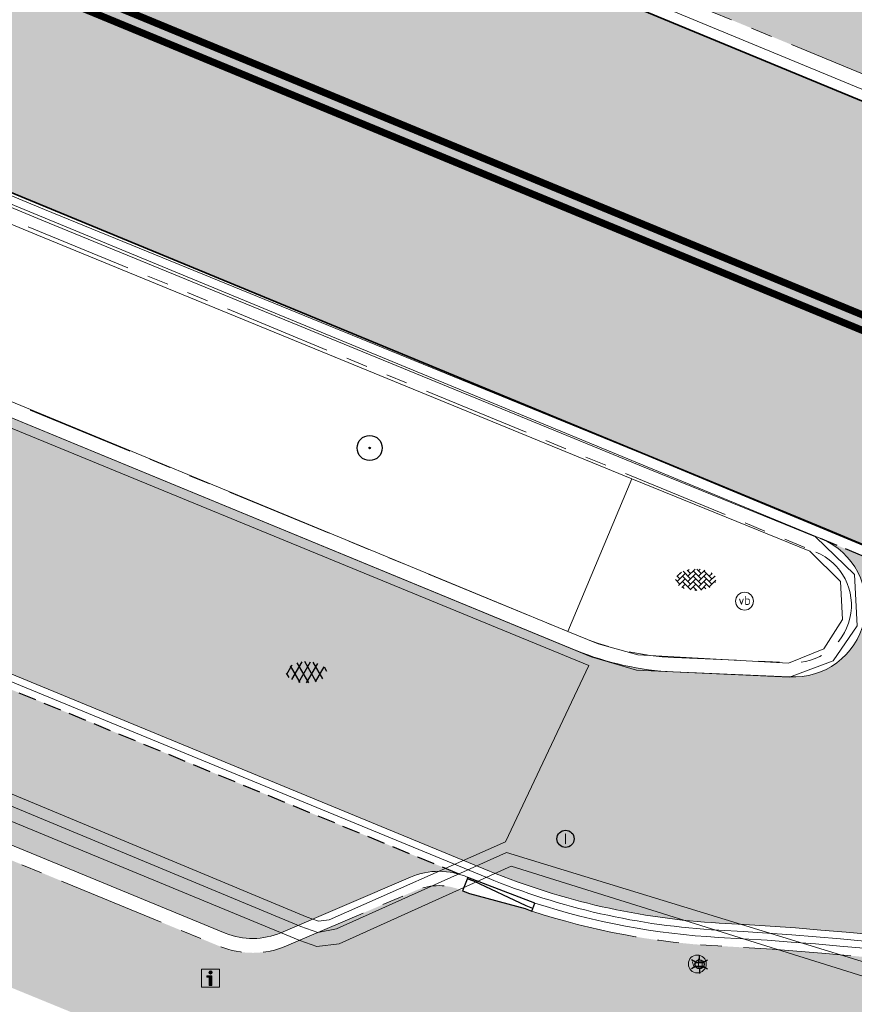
# Model space of a CAD drawing. Header units: metres. Extents: x 187916 to 189411, y 333285 to 334910.
# Tile 227 of 256: x 188715 to 188726, y 334184 to 334198. Entities that reach past the tile are written whole.
import ezdxf
from ezdxf.enums import TextEntityAlignment as Align

# ---------------------------------------------------------------- set-up
doc = ezdxf.new("R2010")
doc.units = ezdxf.units.M
doc.linetypes.add('DASHED2', pattern=[0.375, 0.25, -0.125])
doc.linetypes.add('VH-TROTTOIRBAND_180-200', pattern=[20, 10, -2, 2, -2, 2, -2])
for name, color, linetype, lineweight in [('B-ME-GR-BOOM-S', 253, 'Continuous', 25), ('B-ME-IE-MEUBILAIR_WEGMEUBILAIR-S', 253, 'Continuous', 18), ('B-ME-IE-MEUBILAIR_WEGMEUBILAIR_LICHTMAST-S', 253, 'Continuous', 25), ('B-ME-RI-PUT_INSPECTIE-S', 253, 'Continuous', 25), ('B-ME-VH-KANTOPSLUITING_ACHTERKANTBAND-G', 253, 'Continuous', 18), ('B-ME-VH-VERHARDING_ASFALT-G', 253, 'Continuous', 18), ('B-ME-VH-VERHARDING_ASFALT-S', 253, 'Continuous', 25), ('B-ME-VH-VERHARDING_BETONSTRAATSTEEN-G', 253, 'Continuous', 18), ('B-ME-VH-VERHARDING_BETONSTRAATSTEEN-S', 253, 'Continuous', 25), ('N-WE-GR-HAAG-HG01-A', 96, 'Continuous', 35), ('N-WE-VH-GOOT_TEGEL-G', 170, 'Continuous', 35), ('N-WE-VH-KANTOPSLUITING_RIJWIELPADBAND_4-12 200-G', 94, 'VH-TROTTOIRBAND_180-200', 15), ('N-WE-VH-KANTOPSLUITING_TROTTOIRBAND_180 200-G', 251, 'VH-TROTTOIRBAND_180-200', 15), ('N-WE-VH-KANTOPSLUITING_VERLOOPBAND-S', 251, 'Continuous', 25), ('N-WE-VH-KANTOPSLUITING_VERLOOPBAND_TBV TEKENING-G', 10, 'Continuous', 25), ('N-WE-VH-KANTOPSLUITING_VOORKANTBAND-G', 7, 'Continuous', 15), ('N-WE-VH-KANTVERHARDING_STREKLAAG_BSS-G', 60, 'Continuous', 18), ('N-WE-VH-VERHARDING_ASFALT_RIJWEG-A', 251, 'Continuous', 18), ('N-WE-VH-VERHARDING_BETONSTRAATSTEEN-ROOD-A', 11, 'Continuous', 18), ('N-WE-VH-VERHARDING_STRAATBAKSTEEN_KF-A', 25, 'Continuous', 9), ('N-WE-VH-VERHARDING_TEGEL-A', 254, 'Continuous', 5), ('N-WE-VW-MARKERING_LANGS_STREEP_DOORGETROKKEN_010-G', 251, 'Continuous', 0)]:
    doc.layers.add(name, color=color, linetype=linetype, lineweight=lineweight)
doc.layers.add('N-WE-VH-MATERIAALSCHEIDING-G', color=7, linetype='DASHED2')
doc.styles.add('NLCS-ISO', font='NLCS-ISO.ttf')

# ---------------------------------------------------------------- blocks, each defined once
blk = doc.blocks.new('SVH-ASFALT-SO')
at = {"ltscale": 0.1}
for p, q in [((-1.90966580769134, 0.6923617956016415), (0.9476199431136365, 5.64132588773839)), ((0, 0), (3.267551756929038, 5.659565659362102)), ((4.867727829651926, 0.1220502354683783), (1.647185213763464, 5.700193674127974)), ((6.701218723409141, 0.946350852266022), (4.043291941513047, 5.550015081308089)), ((-3.363759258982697, 2.173798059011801), (-1.827884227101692, 4.834011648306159)), ((0.3610377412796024, -0.07213355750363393), (-2.305319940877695, 4.546133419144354)), ((2.754090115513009, -0.2170218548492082), (-0.4687746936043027, 5.365143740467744)), ((2.175571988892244, -0.2317987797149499), (5.321577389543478, 5.217242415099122)), ((4.656575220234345, 0.06542487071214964), (7.070171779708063, 4.245896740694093)), ((7.827971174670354, 2.994758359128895), (7.146137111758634, 4.175729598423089)), ((-2.71961448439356, 1.263712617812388), (-3.454265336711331, 2.536165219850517))]:
    blk.add_line(p, q, dxfattribs=at)
at = {"style": 'NLCS-ISO'}
blk.add_attdef('KLEUR', text='', height=1.8, dxfattribs=at).set_placement((9.485913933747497, 2.74105960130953), align=Align.MIDDLE_LEFT)
at = {"style": 'NLCS-ISO', "flags": 1}
blk.add_attdef('FUNCTIE', text='', height=1.8, dxfattribs=at).set_placement((0.1159930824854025, -3.584775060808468), align=Align.MIDDLE_CENTER)
blk = doc.blocks.new('SRI-PUT_INSPECTIE-SO')
blk.add_circle((0, -7.105427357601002e-14), 1.999999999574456)
at = {"style": 'NLCS-ISO'}
blk.add_text('I', height=2.5, dxfattribs=at).set_placement((-0.002795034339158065, -0.007140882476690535), align=Align.MIDDLE_CENTER)
blk = doc.blocks.new('SVH-BSS_KEIFORMAAT_KEPER-SO')
at = {"ltscale": 0.1}
for p, q in [((-2.227386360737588, 0.7424621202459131), (-0.2128896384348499, 2.756958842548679)), ((0.2160084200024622, 2.753840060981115), (1.484924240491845, 1.484924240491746)), ((-5.336050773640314, 0.881278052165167), (-4.454772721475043, -7.582823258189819e-14)), ((-5.197234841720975, 0.7424621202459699), (-4.025666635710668, 1.914030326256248)), ((-5.197234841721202, -0.7424621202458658), (-2.969848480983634, 1.48492424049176)), ((-4.812064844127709, -1.842216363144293), (-2.969848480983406, 3.785860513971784e-14)), ((-4.564991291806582, 1.595142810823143), (-4.454772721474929, 1.484924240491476)), ((-3.712310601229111, 0.7424621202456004), (-1.484924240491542, -1.484924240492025)), ((-3.597206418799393, 2.112282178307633), (-1.484924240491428, -2.747801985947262e-13)), ((-2.477046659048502, 2.477046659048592), (-1.484924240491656, 1.484924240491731)), ((-2.227386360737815, 2.227386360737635), (-1.846044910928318, 2.608727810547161)), ((-2.227386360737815, -0.7424621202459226), (-2.463584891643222e-13, 1.484924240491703)), ((-2.227386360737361, -2.227386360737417), (2.083888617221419e-13, 2.083888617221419e-13)), ((-0.7424621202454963, 2.227386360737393), (1.484924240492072, -2.321476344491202e-13)), ((-0.7424621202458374, 0.7424621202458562), (1.484924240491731, -1.48492424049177)), ((0.742462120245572, 2.227386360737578), (1.196639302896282, 2.681563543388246)), ((0.7424621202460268, 0.7424621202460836), (2.445993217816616, 2.445993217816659)), ((0.7424621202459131, -0.7424621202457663), (2.969848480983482, 1.48492424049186)), ((0.7424621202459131, -2.227386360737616), (2.969848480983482, 9.43689570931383e-15)), ((2.227386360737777, 2.22738636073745), (4.454772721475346, -1.753042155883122e-13)), ((2.227386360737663, 0.7424621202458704), (4.454772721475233, -1.484924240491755)), ((3.7123106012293, 0.7424621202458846), (4.50164561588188, 1.531797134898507)), ((3.7123106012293, -0.7424621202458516), (5.246882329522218, 0.7921096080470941)), ((4.221158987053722, 1.718537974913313), (4.45477272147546, 1.484924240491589)), ((5.197234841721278, 0.7424621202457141), (5.392160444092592, 0.5475365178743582)), ((-5.734817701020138, -0.2048792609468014), (-4.454772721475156, -1.484924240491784)), ((-3.894231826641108, -2.40930758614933), (-2.969848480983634, -1.484924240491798)), ((-3.712310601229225, -0.742462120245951), (-1.484924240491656, -2.969848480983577)), ((-3.712310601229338, -2.227386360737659), (-3.270758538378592, -2.668938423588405)), ((-1.594092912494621, -3.079017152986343), (9.470202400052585e-14, -1.484924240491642)), ((-0.74246212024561, -0.74246212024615), (1.484924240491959, -2.969848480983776)), ((-0.7424621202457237, -2.227386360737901), (0.2141389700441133, -3.18398745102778)), ((1.364972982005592, -3.089799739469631), (2.969848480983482, -1.484924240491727)), ((2.227386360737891, -0.7424621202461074), (3.843627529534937, -2.358703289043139)), ((2.22738636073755, -2.227386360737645), (2.78091825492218, -2.780918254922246)), ((3.712310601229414, -2.227386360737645), (5.574234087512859, -0.3654628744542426)), ((5.197234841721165, -0.7424621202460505), (5.40549668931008, -0.950723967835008)), ((-0.2171522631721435, -3.18700074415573), (9.470202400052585e-14, -2.969848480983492))]:
    blk.add_line(p, q, dxfattribs=at)
at = {"style": 'NLCS-ISO'}
blk.add_attdef('FORMAAT', text='', height=1.8, dxfattribs=at).set_placement((-5.834817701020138, -0.2150483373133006), align=Align.MIDDLE_RIGHT)
blk.add_attdef('KLEUR', text='', height=1.8, dxfattribs=at).set_placement((5.824648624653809, -0.2150483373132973), align=Align.MIDDLE_LEFT)
at = {"style": 'NLCS-ISO', "flags": 1}
blk.add_attdef('FUNCTIE', text='', height=1.8, dxfattribs=at).set_placement((0.1159930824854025, -3.584775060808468), align=Align.MIDDLE_CENTER)
blk = doc.blocks.new('SIE-WEG_PAAL_VERKEERSBORD-SO')
at = {"color": 0, "linetype": 'ByBlock', "lineweight": 18}
blk.add_circle((0, 0), 1.5, dxfattribs=at)
at = {"color": 0, "linetype": 'ByBlock', "lineweight": 18, "style": 'NLCS-ISO'}
blk.add_text('vb', height=1.5, dxfattribs=at).set_placement((0, 0.1317113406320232), align=Align.MIDDLE_CENTER)
blk = doc.blocks.new('SGR-BOOM_01')
at = {"ltscale": 0.1}
h = blk.add_hatch(color=256, dxfattribs=at)
edge = h.paths.add_edge_path()
edge.add_arc((7.366995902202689e-12, -5.115907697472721e-12), 0.15, 0, 360)
for centre, radius in [((0, 0), 2.5), ((7.366995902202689e-12, -5.115907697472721e-12), 0.04499999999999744)]:
    blk.add_circle(centre, radius)
blk.add_circle((7.366995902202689e-12, -5.115907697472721e-12), 0.15, dxfattribs=at)
blk = doc.blocks.new('B-SIE-WEG_LICHTMAST-SO')
at = {"ltscale": 0.1}
for p, q in [((-1.096064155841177, 0.6328125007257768), (-2.192125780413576, 1.265625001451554)), ((8.349587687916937e-10, 1.265625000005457), (1.669846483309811e-09, 2.53125000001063)), ((1.096064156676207, 0.6328124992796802), (2.192125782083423, 1.26562499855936)), ((-1.096064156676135, -0.6328124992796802), (-2.192125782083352, -1.26562499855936)), ((-8.349587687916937e-10, -1.265625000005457), (-1.669775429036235e-09, -2.53125000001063)), ((1.096064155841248, -0.6328125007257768), (2.192125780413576, -1.265625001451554))]:
    blk.add_line(p, q, dxfattribs=at)
at = {"flags": 128}
for points in [[(-1.162672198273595, 0.4999999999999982), (1.162672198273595, 0.4999999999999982)], [(-1.162672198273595, -0.4999999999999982), (1.162672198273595, -0.4999999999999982)]]:
    blk.add_lwpolyline(points, dxfattribs=at)
at = {"ltscale": 0.1}
blk.add_circle((0, 0), 1.265625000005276, dxfattribs=at)
at = {"style": 'NLCS-ISO'}
blk.add_attdef('TYPE', text='', height=1.8, dxfattribs=at).set_placement((1.669846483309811e-09, 2.53125000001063), align=Align.BOTTOM_CENTER)
blk = doc.blocks.new('SIE-WEG_VERKEERSBORD_INFORMATIE-SO')
at = {"linetype": 'ByBlock', "lineweight": 18}
h = blk.add_hatch(color=0, dxfattribs=at)
h.dxf.hatch_style = 1
h.paths.add_polyline_path([(0.31640625, 0.4893749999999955), (-0.8226562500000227, 0.4893749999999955), (-0.8226562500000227, 0.1940624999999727), (-0.31640625, 0.1940624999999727), (-0.31640625, -1.620000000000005), (0.31640625, -1.620000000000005)])
h = blk.add_hatch(color=0, dxfattribs=at)
h.dxf.hatch_style = 1
edge = h.paths.add_edge_path()
edge.add_arc((0, 1.246607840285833), 0.3733921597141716, 0, 360)
at = {"color": 0, "linetype": 'ByBlock', "lineweight": 18}
for points in [[(-2, -2), (2, -2), (2, 2), (-2, 2)], [(0.31640625, 0.4893749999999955), (-0.8226562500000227, 0.4893749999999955), (-0.8226562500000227, 0.1940624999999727), (-0.31640625, 0.1940624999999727), (-0.31640625, -1.620000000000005), (0.31640625, -1.620000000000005)]]:
    blk.add_lwpolyline(points, close=True, dxfattribs=at)
blk.add_circle((0, 1.246607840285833), 0.3733921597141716, dxfattribs=at)
blk = doc.blocks.new('DTM')
at = {"layer": 'B-ME-VH-KANTOPSLUITING_ACHTERKANTBAND-G', "ltscale": 0.2, "flags": 128}
for points in [[(188683.554, 334205.2970000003), (188694.1469999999, 334200.906), (188704.0559999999, 334196.827), (188712.2420000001, 334193.449), (188722.1359999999, 334189.3620000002), (188722.5589999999, 334189.1940000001), (188723.1099999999, 334189.04), (188725.2069999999, 334188.9240000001), (188725.7009999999, 334189.1209999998), (188725.9610000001, 334189.5300000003), (188725.9350000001, 334190.0580000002), (188725.5079999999, 334190.4840000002), (188723.0279999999, 334191.4890000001), (188714.7390000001, 334194.8859999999), (188706.2779999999, 334198.4050000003), (188697.4180000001, 334202.0830000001), (188688.3190000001, 334205.8199999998), (188677.892, 334210.1310000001), (188669.338, 334213.6850000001), (188659.8429999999, 334217.6000000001)], [(188733.9040000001, 334185.9679999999), (188730.824, 334185.7800000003), (188728.222563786, 334185.104266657), (188727.9789999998, 334185.0410000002), (188727.8137092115, 334184.9742099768), (188726.5559999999, 334184.466), (188721.3480000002, 334186.0959999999), (188718.9500000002, 334185.014), (188718.6379999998, 334184.9759999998), (188718.4040000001, 334185.0600000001), (188710.7480000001, 334188.2199999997), (188702.781, 334191.5300000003), (188693.5499999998, 334195.361), (188681.426, 334200.3429999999), (188671.5759999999, 334204.4560000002)]]:
    blk.add_lwpolyline(points, dxfattribs=at)
at = {"layer": 'B-ME-VH-VERHARDING_ASFALT-G', "ltscale": 0.2, "flags": 128}
for points in [[(188735.9390000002, 334186.3369999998), (188729.6680000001, 334189.1340000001), (188725.6439999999, 334190.8109999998), (188723.1919999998, 334191.8319999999), (188714.8480000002, 334195.2379999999), (188706.483, 334198.7179999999), (188697.534, 334202.406), (188688.4849999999, 334206.1550000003), (188678.0449999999, 334210.469), (188669.4640000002, 334214.0049999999), (188660.0180000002, 334217.9220000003), (188651.9879999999, 334221.2400000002), (188649.6439999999, 334222.2069999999), (188643.1600000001, 334224.8810000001), (188641.4199999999, 334225.3500000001), (188636.4330000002, 334225.827), (188632.8459999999, 334226.031), (188629.8999999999, 334225.4309999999), (188627.4560000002, 334223.8650000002), (188625.6439999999, 334221.727), (188624.1179999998, 334218.625)], [(188721.2680000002, 334186.4330000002), (188718.8140000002, 334185.3470000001), (188718.6639999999, 334185.3319999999), (188718.5049999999, 334185.3849999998), (188710.8489999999, 334188.574), (188702.9100000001, 334191.852), (188693.6800000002, 334195.6770000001), (188681.5759999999, 334200.639), (188671.6800000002, 334204.7519999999), (188663.4900000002, 334208.1749999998), (188654.699, 334211.7779999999), (188645.8459999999, 334215.4300000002), (188640.5410000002, 334217.6430000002), (188638.906, 334219.7949999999), (188636.551, 334221.409), (188637.5240000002, 334223.9139999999)], [(188683.4479999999, 334204.926), (188693.9980000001, 334200.5750000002), (188703.952, 334196.4879999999), (188712.1230000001, 334193.122), (188722.4300000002, 334188.889)], [(188721.2680000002, 334186.4330000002), (188722.4300000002, 334188.889)]]:
    blk.add_lwpolyline(points, dxfattribs=at)
at = {"layer": 'B-ME-VH-VERHARDING_BETONSTRAATSTEEN-G', "ltscale": 0.2, "flags": 128}
for points in [[(188683.4959999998, 334205.077), (188694.0589999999, 334200.7230000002), (188704.017, 334196.6409999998), (188712.1800000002, 334193.2480000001), (188722.46, 334189.0109999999), (188723.0899999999, 334188.824), (188725.2209999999, 334188.73), (188725.8300000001, 334188.9529999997), (188726.1660000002, 334189.4419999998), (188726.1260000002, 334190.1570000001), (188725.585, 334190.682), (188723.128, 334191.6809999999), (188714.8089999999, 334195.091), (188706.3760000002, 334198.6039999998), (188697.4959999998, 334202.2420000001), (188688.4010000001, 334205.997), (188677.9750000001, 334210.3140000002), (188669.4180000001, 334213.8689999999), (188659.926, 334217.8059999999), (188651.9380000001, 334221.102), (188649.6239999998, 334222.0430000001), (188643.0759999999, 334224.7629999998), (188641.46, 334225.1710000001), (188636.4070000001, 334225.6800000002)], [(188733.9079999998, 334186.1699999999), (188730.7760000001, 334185.977), (188727.9100000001, 334185.2170000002), (188726.5090000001, 334184.6869999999), (188721.2820000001, 334186.287), (188718.912, 334185.2230000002), (188718.6540000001, 334185.173), (188718.4189999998, 334185.2570000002), (188710.798, 334188.4210000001), (188702.895, 334191.702), (188693.6039999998, 334195.531), (188681.5180000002, 334200.5210000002), (188671.6430000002, 334204.6129999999), (188663.4249999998, 334208.0320000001), (188654.602, 334211.6469999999), (188645.7719999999, 334215.2910000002), (188640.4539999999, 334217.4989999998), (188638.7960000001, 334219.6919999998), (188636.4730000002, 334221.2790000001), (188633.557, 334222.4610000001), (188630.5419999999, 334222.9419999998), (188627.6009999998, 334222.1409999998), (188626.0260000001, 334221.0079999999), (188624.3100000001, 334218.5449999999)], [(188722.1359999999, 334189.3620000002), (188723.0279999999, 334191.4890000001)]]:
    blk.add_lwpolyline(points, dxfattribs=at)
at = {"layer": 'B-ME-GR-BOOM-S', "xscale": 0.07, "yscale": 0.07, "zscale": 0.07}
blk.add_blockref('SGR-BOOM_01', (188719.376, 334191.919), dxfattribs=at)
at = {"layer": 'B-ME-IE-MEUBILAIR_WEGMEUBILAIR-S'}
for name, p, xscale, yscale, zscale in [('SIE-WEG_PAAL_VERKEERSBORD-SO', (188724.597, 334189.786), 0.083, 0.083, 0.083), ('SIE-WEG_PAAL_VERKEERSBORD-SO', (188723.939, 334184.734), 0.083, 0.083, 0.083), ('SIE-WEG_VERKEERSBORD_INFORMATIE-SO', (188717.16, 334184.538), 0.0625, 0.0625, 0.0625)]:
    blk.add_blockref(name, p, dxfattribs=dict(at, xscale=xscale, yscale=yscale, zscale=zscale))
at = {"layer": 'B-ME-IE-MEUBILAIR_WEGMEUBILAIR_LICHTMAST-S', "xscale": 0.05, "yscale": 0.05, "zscale": 0.05}
blk.add_blockref('B-SIE-WEG_LICHTMAST-SO', (188723.97, 334184.73), dxfattribs=at)
at = {"layer": 'B-ME-RI-PUT_INSPECTIE-S', "xscale": 0.06, "yscale": 0.06, "zscale": 0.06250000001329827}
blk.add_blockref('SRI-PUT_INSPECTIE-SO', (188722.104, 334186.477), dxfattribs=at)
at = {"layer": 'B-ME-VH-VERHARDING_ASFALT-S', "xscale": 0.05, "yscale": 0.05, "zscale": 0.05}
blk.add_blockref('SVH-ASFALT-SO', (188718.389, 334188.659), dxfattribs=at)
at = {"layer": 'B-ME-VH-VERHARDING_BETONSTRAATSTEEN-S', "xscale": 0.05, "yscale": 0.05, "zscale": 0.05}
blk.add_blockref('SVH-BSS_KEIFORMAAT_KEPER-SO', (188723.92, 334190.096), dxfattribs=at)
blk = doc.blocks.new('SVH-VERLOOPBAND_RIJWIELPADBAND 40 120X170 HD_TROTTOIRBAND 180 200X250 HD_L1000-MM')
blk.add_lwpolyline([(0, 0), (1000, 0), (1000, 200), (900, 200), (100, 120), (0, 120)], close=True)
at = {"flags": 128}
blk.add_lwpolyline([(0, 80), (100, 80), (900, 20.00000000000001), (1000, 20)], dxfattribs=at)
blk = doc.blocks.new('ontwerp Wilhelmina- & Engelenkampstraat')
at = {"layer": 'N-WE-GR-HAAG-HG01-A', "transparency": 33554610}
h = blk.add_hatch(color=256, dxfattribs=at)
h.dxf.hatch_style = 1
edge = h.paths.add_edge_path()
edge.add_line((188705.4474452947, 334205.713997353), (188707.9869095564, 334204.6651414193))
edge.add_line((188707.9869095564, 334204.6651414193), (188708.3686531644, 334205.58940968))
edge.add_line((188708.3686531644, 334205.58940968), (188705.8291889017, 334206.6382656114))
edge.add_line((188705.8291889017, 334206.6382656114), (188633.276648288, 334236.6040989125))
edge.add_arc((188642.3621461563, 334258.6016835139), 23.79999999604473, 236.2483398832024, 247.5582723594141, ccw=False)
edge.add_line((188629.1390012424, 334238.8130898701), (188624.6588751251, 334241.8068022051))
edge.add_arc((188610.1023038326, 334220.0227201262), 26.19999999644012, 56.24833988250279, 66.59352137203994)
edge.add_line((188620.5102973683, 334244.0667146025), (188620.1285032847, 334243.1423075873))
edge.add_arc((188610.1023038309, 334220.0227201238), 25.19999999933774, 56.248339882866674, 66.55521940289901, ccw=False)
edge.add_line((188624.1032808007, 334240.9753486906), (188628.5834069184, 334237.9816363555))
edge.add_arc((188642.3621461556, 334258.601683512), 24.79999999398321, 236.2483398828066, 247.5582723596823)
edge.add_line((188632.8949046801, 334235.6798306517), (188705.4474452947, 334205.713997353))
edge = h.paths.add_edge_path()
edge.add_line((188711.2893408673, 334204.3830998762), (188710.9075972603, 334203.4588316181))
edge.add_line((188710.9075972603, 334203.4588316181), (188734.0493361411, 334193.9007722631))
edge.add_arc((188739.6991415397, 334207.5799425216), 14.80000000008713, 247.5582723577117, 307.0646274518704)
edge.add_arc((188748.4385158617, 334196.0095779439), 0.3000000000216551, 307.0646274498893, 423.6174037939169)
edge.add_line((188748.5718247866, 334196.2783319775), (188747.7286679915, 334196.8285838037))
edge.add_arc((188619.9686875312, 333937.0112801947), 289.5300396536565, 63.81526708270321, 63.89557908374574)
edge.add_arc((188745.1995127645, 334192.5892821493), 4.919999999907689, 63.89557908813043, 103.4372201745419)
edge.add_line((188744.0562042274, 334197.3745977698), (188736.2771499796, 334195.5160246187))
edge.add_arc((188734.6319011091, 334202.4022105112), 7.079999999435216, 247.55827235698, 283.4372201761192, ccw=False)
edge.add_line((188731.9291563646, 334195.858391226), (188711.2893408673, 334204.3830998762))
at = {"layer": 'N-WE-VH-VERHARDING_ASFALT_RIJWEG-A', "transparency": 33554610}
h = blk.add_hatch(color=256, dxfattribs=at)
h.dxf.hatch_style = 1
edge = h.paths.add_edge_path(flags=16)
edge.add_arc((188843.2202829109, 334124.6265817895), 0.5000000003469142, 68.86366228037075, 236.5502401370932)
edge.add_line((188842.9446801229, 334124.2093970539), (188847.2596446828, 334121.3588223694))
edge.add_arc((188764.52368857, 333996.1199642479), 150.1000000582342, 53.138037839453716, 56.550240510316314, ccw=False)
edge.add_arc((188854.8670012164, 334116.6124780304), 0.5000000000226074, 233.1380378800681, 405.2541734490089)
edge.add_line((188855.2189827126, 334116.9675963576), (188849.6333451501, 334122.5038948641))
edge.add_arc((188848.2254191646, 334121.0834215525), 2.000000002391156, 45.25417348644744, 68.86366190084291)
edge.add_line((188848.9465960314, 334122.9488716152), (188843.4005771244, 334125.0929443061))
edge = h.paths.add_edge_path()
edge.add_line((188813.0185392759, 334140.2053137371), (188813.0105729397, 334140.209319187))
edge.add_line((188813.0105729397, 334140.209319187), (188850.7365500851, 334115.2865848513))
edge.add_arc((188823.0935907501, 334073.442955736), 50.14999998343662, 53.70449889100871, 56.55024050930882, ccw=False)
edge.add_arc((188844.432152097, 334101.8879698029), 14.59712508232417, 51.12888847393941, 55.118945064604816, ccw=False)
edge.add_line((188853.5928784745, 334113.2527026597), (188950.9588811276, 334038.6637910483))
edge.add_arc((188941.7456837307, 334026.6371749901), 15.15000000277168, 40.65152212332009, 52.54545483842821, ccw=False)
edge.add_line((188953.2397736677, 334036.5067442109), (188961.6247993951, 334026.741552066))
edge.add_arc((188972.8912835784, 334036.415684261), 14.84999998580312, 220.6515221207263, 230.026866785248)
edge.add_arc((188742.2273900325, 333761.2592333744), 344.2000024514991, 49.060789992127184, 50.026866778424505, ccw=False)
edge.add_line((188967.767169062, 334021.2697134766), (188981.7537264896, 334009.2102175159))
edge.add_line((188981.7537264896, 334009.2102175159), (188990.3623937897, 334001.7876695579))
edge.add_arc((188830.8334411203, 333816.7660723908), 244.2999757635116, 45.63147792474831, 49.231496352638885, ccw=False)
edge.add_line((189001.6652582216, 333991.4056109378), (189005.3166251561, 333987.8338559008))
edge.add_line((189005.3166251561, 333987.8338559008), (189009.3616308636, 333991.9690219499))
edge.add_arc((189010.0094888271, 333991.9162956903), 0.6499999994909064, 135.63089128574, 175.3472076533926, ccw=False)
edge.add_line((189009.5448364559, 333992.3708264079), (189010.1315084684, 333992.9705626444))
edge.add_arc((189010.5961608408, 333992.5160319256), 0.6500000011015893, 110.0016349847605, 135.6308912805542, ccw=False)
edge.add_line((189010.3738303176, 333993.126825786), (189012.7423269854, 333996.2283355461))
edge.add_line((189012.7423269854, 333996.2283355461), (189006.7711925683, 334000.7882476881))
edge.add_line((189006.7711925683, 334000.7882476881), (189004.0161101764, 334002.9017076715))
edge.add_line((189004.0161101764, 334002.9017076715), (188999.2558699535, 334006.5545254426))
edge.add_line((188999.2558699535, 334006.5545254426), (188998.8588697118, 334006.8610537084))
edge.add_line((188998.8588697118, 334006.8610537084), (188991.767266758, 334012.3365586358))
edge.add_arc((189144.6444510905, 334210.3355206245), 250.1499998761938, 228.1364962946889, 232.3278733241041, ccw=False)
edge.add_arc((188742.2273912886, 333761.2592353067), 352.8500001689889, 48.13649629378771, 52.54545484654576)
edge.add_line((188956.8067115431, 334041.3642833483), (188954.6511510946, 334043.0155877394))
edge.add_line((188954.6511510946, 334043.0155877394), (188891.8217000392, 334091.1471762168))
edge.add_line((188891.8217000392, 334091.1471762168), (188891.5662846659, 334090.8137650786))
edge.add_line((188891.5662846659, 334090.8137650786), (188875.9674064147, 334102.7635557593))
edge.add_line((188875.9674064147, 334102.7635557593), (188876.222821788, 334103.0969668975))
edge.add_line((188876.222821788, 334103.0969668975), (188867.5141152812, 334109.7684222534))
edge.add_arc((188884.8033035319, 334132.3371809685), 28.4300000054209, 226.5407898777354, 232.5454548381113, ccw=False)
edge.add_line((188865.2480693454, 334111.7008606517), (188851.7136843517, 334124.5262124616))
edge.add_arc((188838.0601001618, 334110.1178073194), 19.84999999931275, 46.54078987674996, 56.5502405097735)
edge.add_line((188849.0015307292, 334126.680041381), (188818.5871468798, 334146.772552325))
edge.add_arc((188824.1818834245, 334155.2414024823), 10.14999999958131, 230.746516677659, 236.55024045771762, ccw=False)
edge.add_line((188817.7594464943, 334147.3817075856), (188813.0185392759, 334140.2053137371))
edge = h.paths.add_edge_path()
edge.add_arc((188804.4060072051, 334144.8922067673), 15.00000001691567, 49.44930201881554, 57.10513435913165)
edge.add_line((188812.5524953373, 334157.4872348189), (188809.1197533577, 334159.7075388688))
edge.add_line((188809.1197533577, 334159.7075388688), (188808.8358097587, 334159.2796429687))
edge.add_arc((188807.8775894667, 334159.9154997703), 1.150000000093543, 146.4325029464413, 326.4325029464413, ccw=False)
edge.add_line((188806.9193691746, 334160.5513565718), (188807.1883826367, 334160.9567531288))
edge.add_line((188807.1883826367, 334160.9567531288), (188802.8966842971, 334163.732631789))
edge.add_arc((188799.7691371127, 334173.3887670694), 10.14999999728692, 238.0087583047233, 287.9467359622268, ccw=False)
edge.add_line((188794.391772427, 334164.7802568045), (188787.6683002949, 334154.8824230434))
edge.add_arc((188776.9360168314, 334149.1867587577), 12.14999999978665, 6.552444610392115, 27.95506492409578, ccw=False)
edge.add_arc((188778.9149951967, 334149.4490587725), 10.1540764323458, -2.101472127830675, 6.356304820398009, ccw=False)
edge.add_line((188789.0622425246, 334149.0767150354), (188793.7916961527, 334146.0152720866))
edge.add_line((188793.7916961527, 334146.0152720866), (188794.0757942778, 334146.443065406))
edge.add_arc((188795.0337848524, 334145.8068625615), 1.15000000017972, -33.58819080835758, 146.4118091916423, ccw=False)
edge.add_line((188795.991775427, 334145.170659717), (188795.7226155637, 334144.7653603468))
edge.add_line((188795.7226155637, 334144.7653603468), (188801.9201273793, 334140.7536223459))
edge.add_arc((188806.91186024, 334129.6763888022), 12.14999999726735, 71.61773031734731, 114.25775215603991, ccw=False)
edge.add_line((188810.743428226, 334141.2064185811), (188816.0248838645, 334149.2010499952))
edge.add_arc((188824.1818834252, 334155.2414024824), 10.15000000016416, 183.1724790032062, 216.5203757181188, ccw=False)
edge.add_arc((188822.7365122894, 334155.1739654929), 8.703121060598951, 180.8378362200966, 183.2557978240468, ccw=False)
edge.add_arc((188833.7517650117, 334153.715293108), 19.7623436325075, 172.5149848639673, 176.1369932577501, ccw=False)
edge = h.paths.add_edge_path()
edge.add_line((188786.2209732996, 334157.0233449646), (188792.4021116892, 334166.1227922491))
edge.add_line((188792.4021116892, 334166.1227922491), (188791.5485077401, 334166.7026345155))
edge.add_line((188791.5485077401, 334166.7026345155), (188788.5394280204, 334169.4236699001))
edge.add_line((188788.5394280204, 334169.4236699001), (188787.1852216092, 334167.4301002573))
edge.add_line((188787.1852216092, 334167.4301002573), (188780.1013007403, 334172.2421172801))
edge.add_arc((188618.4537611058, 333934.267257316), 287.6837865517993, 55.81317921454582, 60.58230996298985)
edge.add_arc((188735.7243300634, 334140.9898543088), 50.01920379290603, 61.28503171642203, 77.31862338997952)
edge.add_arc((188760.1973562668, 334256.6585423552), 68.2172590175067, 252.5019390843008, 258.5925344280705, ccw=False)
edge.add_arc((188746.5917393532, 334218.9896416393), 28.24878716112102, 246.6552150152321, 255.85047768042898, ccw=False)
edge.add_arc((188739.6991429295, 334207.5799419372), 15.14999999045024, 247.5582666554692, 253.5058051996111, ccw=False)
edge.add_line((188733.9157258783, 334193.5772783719), (188632.7612944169, 334235.3563367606))
edge.add_arc((188642.362146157, 334258.6016835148), 25.14999999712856, 236.2483398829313, 247.5582723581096, ccw=False)
edge.add_line((188628.3889489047, 334237.6906276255), (188623.9088227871, 334240.6843399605))
edge.add_arc((188610.1023038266, 334220.0227201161), 24.85000000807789, 56.24833988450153, 66.54108532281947)
edge.add_line((188619.9948742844, 334242.8187625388), (188616.8650908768, 334235.2408720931))
edge.add_arc((188612.7752758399, 334225.9513130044), 10.14999975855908, 36.3971108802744, 66.23805833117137, ccw=False)
edge.add_line((188620.9452513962, 334231.9741025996), (188631.6761182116, 334226.2780943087))
edge.add_arc((188635.7212357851, 334214.8212394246), 12.15000000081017, 67.55827235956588, 109.4468017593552, ccw=False)
edge.add_line((188640.3594206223, 334226.051098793), (188725.7324548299, 334190.7901128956))
edge.add_line((188725.7324548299, 334190.7901128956), (188736.3228047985, 334186.3562589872))
edge.add_arc((188702.9288175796, 334091.9793464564), 100.1107386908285, 61.585566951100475, 70.51436696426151, ccw=False)
edge.add_line((188750.5660902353, 334180.0296176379), (188754.2367218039, 334177.9780331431))
edge.add_arc((188618.5090913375, 333934.3570586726), 278.8784123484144, 55.81223272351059, 60.876674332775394, ccw=False)
edge.add_line((188775.2127626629, 334165.0454378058), (188783.7631842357, 334159.2372455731))
edge.add_arc((188776.9360168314, 334149.1867587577), 12.14999999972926, 40.16466472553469, 55.81223272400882, ccw=False)
at = {"layer": 'N-WE-VH-VERHARDING_BETONSTRAATSTEEN-ROOD-A', "transparency": 33554610}
h = blk.add_hatch(color=11, dxfattribs=at)
h.dxf.hatch_style = 1
edge = h.paths.add_edge_path()
edge.add_line((188735.4085917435, 334183.391606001), (188735.941222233, 334185.2090033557))
edge.add_arc((188736.0881109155, 334185.7182417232), 0.5299999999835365, 70.51658293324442, 253.90991078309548, ccw=False)
edge.add_line((188736.2648839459, 334186.2178928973), (188725.7113328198, 334190.6356709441))
edge.add_arc((188725.2851826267, 334189.7307785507), 1.000217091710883, -91.08751331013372, 64.7823692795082, ccw=False)
edge.add_line((188725.2661989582, 334188.7307416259), (188723.7823902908, 334188.7942358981))
edge.add_arc((188723.8138548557, 334192.9657747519), 4.171657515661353, 245.61046929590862, 269.56784470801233, ccw=False)
edge.add_line((188722.0912188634, 334189.1663995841), (188712.1799999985, 334193.2480000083))
edge.add_line((188712.1799999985, 334193.2480000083), (188704.0170000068, 334196.6409999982))
edge.add_line((188704.0170000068, 334196.6409999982), (188694.0590000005, 334200.7229999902))
edge.add_line((188694.0590000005, 334200.7229999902), (188683.4935, 334205.0795))
edge.add_line((188683.4935, 334205.0795), (188675.0359999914, 334208.5580000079))
edge.add_line((188675.0359999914, 334208.5580000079), (188665.5179999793, 334212.5170000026))
edge.add_line((188665.5179999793, 334212.5170000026), (188655.0660000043, 334216.8310000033))
edge.add_line((188655.0660000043, 334216.8310000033), (188647.1590000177, 334220.1270000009))
edge.add_line((188647.1590000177, 334220.1270000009), (188635.6015307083, 334224.8936826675))
edge.add_arc((188635.9828450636, 334225.8181281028), 1.000000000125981, 88.63722538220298, 247.5848793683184, ccw=False)
edge.add_arc((188635.7212357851, 334214.8212394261), 11.99999999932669, 88.63722537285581, 108.7848428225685)
edge.add_arc((188635.7212357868, 334214.8212394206), 12.00000000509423, 108.7848428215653, 120.7537974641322)
edge.add_arc((188635.7212357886, 334214.8212394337), 11.99999999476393, 120.753797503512, 135.4734463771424)
edge.add_arc((188629.0508371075, 334219.4827343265), 4.199999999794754, 67.58487937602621, 116.66286876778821, ccw=False)
edge.add_line((188630.6523573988, 334223.365405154), (188638.6494300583, 334220.066780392))
edge.add_line((188638.6494300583, 334220.066780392), (188641.1221626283, 334219.0468300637))
edge.add_line((188641.1221626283, 334219.0468300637), (188645.8951236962, 334217.0786141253))
edge.add_line((188645.8951236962, 334217.0786141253), (188653.801634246, 334213.7828181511))
edge.add_line((188653.801634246, 334213.7828181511), (188664.2548003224, 334209.468336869))
edge.add_line((188664.2548003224, 334209.468336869), (188673.7746916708, 334205.5085501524))
edge.add_line((188673.7746916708, 334205.5085501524), (188682.238259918, 334202.0275543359))
edge.add_line((188682.238259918, 334202.0275543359), (188692.8041903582, 334197.6708754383))
edge.add_line((188692.8041903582, 334197.6708754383), (188702.7578588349, 334193.59065102))
edge.add_line((188702.7578588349, 334193.59065102), (188710.9183892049, 334190.1986775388))
edge.add_line((188710.9183892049, 334190.1986775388), (188721.0444740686, 334186.0285918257))
edge.add_arc((188724.7762210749, 334195.0902729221), 9.800000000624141, 247.6173426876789, 266.8871988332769)
edge.add_arc((188721.5726496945, 334136.1817579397), 49.19555921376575, 73.66555221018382, 86.88719883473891, ccw=False)
at = {"layer": 'N-WE-VH-VERHARDING_STRAATBAKSTEEN_KF-A', "transparency": 33554610}
h = blk.add_hatch(dxfattribs=at)
h.set_pattern_fill('AVH-SBS_KEIFORMAAT_ELLEBOOG-SO', color=256, scale=0.1, angle=247.64, pattern_type=2)
h.set_pattern_definition([(247.64, (188682.1621847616, 334201.842587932), (0.1305236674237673, 0.05443870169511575), [0.3, -0.09999999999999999]), (337.64, (188682.0860997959, 334201.6576255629), (0.1305236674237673, 0.05443870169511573), [0.3, -0.1]), (247.64, (188682.170382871, 334201.731085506), (0.1305236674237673, 0.05443870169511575), [0, -0.4]), (247.64, (188682.159559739, 334201.5733424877), (0.1305236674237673, 0.05443870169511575), [0, -0.4])])
h.paths.add_polyline_path([(188692.7987896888, 334197.2414514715), (188693.3815199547, 334197.0020241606), (188693.1420926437, 334196.4192938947), (188692.5593623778, 334196.6587212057)])
h.paths.add_polyline_path([(188698.350412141, 334194.9656096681), (188698.9331424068, 334194.7261823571), (188698.6937150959, 334194.1434520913), (188698.11098483, 334194.3828794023)])
edge = h.paths.add_edge_path()
edge.add_line((188682.1621847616, 334201.842587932), (188673.6982487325, 334205.3237350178))
edge.add_line((188673.6982487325, 334205.3237350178), (188664.1782427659, 334209.2835693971))
edge.add_line((188664.1782427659, 334209.2835693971), (188653.7250060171, 334213.5980798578))
edge.add_line((188653.7250060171, 334213.5980798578), (188645.818525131, 334216.893863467))
edge.add_line((188645.818525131, 334216.893863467), (188641.0458997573, 334218.8619409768))
edge.add_line((188641.0458997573, 334218.8619409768), (188637.8985809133, 334220.1600690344))
edge.add_arc((188637.5172853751, 334219.2356158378), 1.000000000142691, 22.024842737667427, 67.58604561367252, ccw=False)
edge.add_line((188638.4443067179, 334219.6106244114), (188639.1798032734, 334217.792476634))
edge.add_arc((188640.1068246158, 334218.1674852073), 0.9999999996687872, 202.0248427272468, 247.8710632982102)
edge.add_line((188639.7301324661, 334217.2411467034), (188645.0525394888, 334215.046356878))
edge.add_line((188645.0525394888, 334215.046356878), (188652.9587237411, 334211.7506969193))
edge.add_line((188652.9587237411, 334211.7506969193), (188663.4126672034, 334207.4358947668))
edge.add_line((188663.4126672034, 334207.4358947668), (188672.9338194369, 334203.4755835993))
edge.add_line((188672.9338194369, 334203.4755835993), (188681.4014331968, 334199.9929238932))
edge.add_line((188681.4014331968, 334199.9929238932), (188691.9676504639, 334195.6361257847))
edge.add_line((188691.9676504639, 334195.6361257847), (188701.9184313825, 334191.5570850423))
edge.add_line((188701.9184313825, 334191.5570850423), (188710.0773153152, 334188.1657959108))
edge.add_line((188710.0773153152, 334188.1657959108), (188717.3654815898, 334185.1644110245))
edge.add_arc((188717.7462721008, 334186.0890723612), 1.000000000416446, 247.6173426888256, 293.2098426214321)
edge.add_line((188718.1403718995, 334185.1700047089), (188719.9451383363, 334185.9438956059))
edge.add_arc((188720.339238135, 334185.024827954), 0.9999999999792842, 69.4803074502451, 113.20984263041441, ccw=False)
edge.add_line((188720.6897674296, 334185.9613797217), (188720.0436707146, 334186.2244434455))
edge.add_line((188720.0436707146, 334186.2244434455), (188710.8419279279, 334190.0138701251))
edge.add_line((188710.8419279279, 334190.0138701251), (188702.6815472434, 334193.4057813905))
edge.add_line((188702.6815472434, 334193.4057813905), (188692.7281412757, 334197.4858981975))
edge.add_line((188692.7281412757, 334197.4858981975), (188682.1621847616, 334201.842587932))
at = {"layer": 'N-WE-VH-VERHARDING_TEGEL-A', "transparency": 33554610}
h = blk.add_hatch(color=256, dxfattribs=at)
h.dxf.hatch_style = 1
h.paths.add_polyline_path([(188628.2243225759, 334221.1150183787), (188628.2870313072, 334221.2512814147), (188629.3771355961, 334220.7496115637), (188629.1263006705, 334220.2045594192), (188628.0361963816, 334220.7062292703), (188628.0989051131, 334220.8424923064), (188627.0088008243, 334221.3441621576), (188627.134218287, 334221.6166882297)])
edge = h.paths.add_edge_path()
edge.add_line((188734.6972655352, 334181.7030504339), (188734.7803886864, 334181.9913047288))
edge.add_arc((188721.5545647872, 334136.126819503), 47.73335754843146, 69.63231948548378, 73.91416139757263, ccw=False)
edge.add_line((188738.1678395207, 334180.8758141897), (188739.7118784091, 334180.1831289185))
edge.add_line((188739.7118784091, 334180.1831289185), (188743.451824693, 334178.535316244))
edge.add_line((188743.451824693, 334178.535316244), (188743.2230221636, 334178.3208725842))
edge.add_arc((188721.5726505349, 334136.1817598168), 47.37555716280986, 61.62681647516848, 62.806659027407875, ccw=False)
edge.add_line((188744.0861051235, 334177.8661427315), (188744.2215173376, 334177.7904583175))
edge.add_line((188744.2215173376, 334177.7904583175), (188744.3059999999, 334177.8790000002))
edge.add_line((188744.3059999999, 334177.8790000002), (188745.2778636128, 334178.9184405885))
edge.add_line((188745.2778636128, 334178.9184405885), (188744.8085394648, 334179.1807546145))
edge.add_arc((188721.5726496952, 334136.181757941), 48.87555921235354, 61.61400463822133, 86.8871988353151)
edge.add_arc((188724.7762210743, 334195.0902729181), 10.11999999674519, 250.93449476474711, 266.8871988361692, ccw=False)
edge.add_line((188721.4705338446, 334185.525398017), (188720.7645889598, 334185.7173453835))
edge.add_line((188720.7645889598, 334185.7173453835), (188720.6711820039, 334185.7530544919))
edge.add_line((188720.6711820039, 334185.7530544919), (188720.661927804, 334185.756860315))
edge.add_arc((188720.3392381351, 334185.024827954), 0.7999999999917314, 66.21147232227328, 113.2098426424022)
edge.add_line((188720.0239582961, 334185.7600820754), (188718.2191918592, 334184.9861911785))
edge.add_arc((188717.7462721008, 334186.089072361), 1.200000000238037, 247.6173426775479, 293.2098426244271, ccw=False)
edge.add_line((188717.2893234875, 334184.9794787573), (188716.6172254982, 334185.2562595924))
edge.add_line((188716.6172254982, 334185.2562595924), (188698.4722076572, 334192.7536154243))
edge.add_line((188698.4722076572, 334192.7536154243), (188691.8916013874, 334195.4511485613))
edge.add_line((188691.8916013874, 334195.4511485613), (188681.3253580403, 334199.8079574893))
edge.add_line((188681.3253580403, 334199.8079574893), (188672.8573765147, 334203.2907684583))
edge.add_line((188672.8573765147, 334203.2907684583), (188663.3361096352, 334207.2511272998))
edge.add_line((188663.3361096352, 334207.2511272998), (188652.8820954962, 334211.5659586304))
edge.add_line((188652.8820954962, 334211.5659586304), (188646.0214845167, 334214.4257757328))
edge.add_line((188646.0214845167, 334214.4257757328), (188640.3293614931, 334216.7777090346))
edge.add_arc((188640.7813915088, 334217.8893138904), 1.199998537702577, 247.3340384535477, 247.8710639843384, ccw=False)
edge.add_line((188640.3189625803, 334216.7819946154), (188639.6543195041, 334217.0560720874))
edge.add_arc((188640.1068246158, 334218.1674852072), 1.1999999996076, 202.0248427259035, 247.8466022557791, ccw=False)
edge.add_line((188638.9943990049, 334217.7174749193), (188638.2589027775, 334219.5356218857))
edge.add_arc((188637.5172837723, 334219.2356142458), 0.8000020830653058, 22.02484272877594, 67.58487938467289)
edge.add_line((188637.8223360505, 334219.9751725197), (188638.4969043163, 334219.6970022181))
edge.add_line((188638.4969043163, 334219.6970022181), (188630.4998316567, 334222.99562698))
edge.add_arc((188629.0484597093, 334219.4711046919), 3.811658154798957, 67.6185019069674, 110.9319659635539)
edge.add_line((188627.6867099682, 334223.0312136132), (188626.8163633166, 334222.5563522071))
edge.add_line((188626.8163633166, 334222.5563522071), (188627.2794813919, 334222.1782355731))
edge.add_line((188627.2794813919, 334222.1782355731), (188626.1410933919, 334220.7839354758))
edge.add_line((188626.1410933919, 334220.7839354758), (188625.6524053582, 334221.1829289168))
edge.add_arc((188629.0508369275, 334219.4827344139), 3.799999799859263, 153.4217498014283, 154.6558975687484)
edge.add_line((188625.6165744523, 334221.1093381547), (188622.0078437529, 334212.5527247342))
edge.add_line((188622.0078437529, 334212.5527247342), (188623.7988341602, 334211.7985790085))
edge.add_line((188623.7988341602, 334211.7985790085), (188625.635489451, 334216.4610075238))
edge.add_arc((188631.2179638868, 334214.2619215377), 6.000000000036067, 67.58487937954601, 158.4991930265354, ccw=False)
edge.add_line((188633.505850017, 334219.8085941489), (188636.7477128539, 334218.4713937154))
edge.add_line((188636.7477128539, 334218.4713937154), (188637.7671618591, 334215.9513153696))
edge.add_line((188637.7671618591, 334215.9513153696), (188642.1910000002, 334214.1160000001))
edge.add_line((188642.1910000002, 334214.1160000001), (188643.0499999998, 334213.292))
edge.add_line((188643.0499999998, 334213.292), (188648.5380000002, 334211.0249999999))
edge.add_line((188648.5380000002, 334211.0249999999), (188653.148, 334209.0890000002))
edge.add_line((188653.148, 334209.0890000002), (188663.5380000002, 334204.8360000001))
edge.add_line((188663.5380000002, 334204.8360000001), (188667.2379999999, 334203.2949999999))
edge.add_line((188667.2379999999, 334203.2949999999), (188678.5819999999, 334198.6170000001))
edge.add_line((188678.5819999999, 334198.6170000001), (188678.764276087, 334199.0562409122))
edge.add_line((188678.764276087, 334199.0562409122), (188680.7859999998, 334198.1469999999))
edge.add_line((188680.7859999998, 334198.1469999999), (188724.8084863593, 334180.1414062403))
edge.add_line((188724.8084863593, 334180.1414062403), (188725.119, 334180.8530000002))
edge.add_line((188725.119, 334180.8530000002), (188726.0380000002, 334181.6800000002))
edge.add_line((188726.0380000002, 334181.6800000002), (188726.0445948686, 334181.6820583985))
edge.add_arc((188729.2611080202, 334177.8539984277), 4.999999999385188, 79.55493844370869, 130.0385315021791, ccw=False)
edge.add_arc((188721.5726798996, 334136.1818999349), 47.37541404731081, 77.47320064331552, 79.54746452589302, ccw=False)
edge.add_line((188731.848229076, 334182.4295263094), (188732.4942186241, 334181.2813113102))
edge.add_line((188732.4942186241, 334181.2813113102), (188734.4201889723, 334180.7422025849))
edge.add_line((188734.4201889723, 334180.7422025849), (188734.6972655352, 334181.7030504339))
at = {"layer": 'N-WE-VH-GOOT_TEGEL-G'}
for points in [[(188749.5114236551, 334196.0369091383, -0.01440841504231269), (188748.8302809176, 334195.4909064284, -0.2656419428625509), (188733.9157258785, 334193.5772783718), (188632.7612944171, 334235.3563367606, -0.04938898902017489), (188628.3889489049, 334237.6906276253), (188625.9790294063, 334239.3009853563), (188623.9088227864, 334240.684339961, 0.0449674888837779), (188619.9924448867, 334242.8198166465)], [(188624.0968179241, 334218.4193584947), (188625.2260693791, 334221.093216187, -0.1329012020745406), (188626.55999648, 334222.8021036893, -0.2230768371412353), (188636.0101951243, 334226.9678028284, -0.09223450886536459), (188640.3594206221, 334226.051098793), (188725.7324548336, 334190.7901128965), (188736.3228047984, 334186.3562589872, -0.03897896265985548), (188750.5660902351, 334180.029617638), (188754.2367218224, 334177.9780331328, -0.02210142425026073), (188775.2127916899, 334165.0454180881), (188783.7631842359, 334159.237245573, -0.0681743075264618), (188786.2144998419, 334157.0310084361, -0.0771822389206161), (188788.1564321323, 334153.8477436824, -0.06995669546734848), (188789.0066788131, 334150.5729836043, -0.1419338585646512)]]:
    blk.add_lwpolyline(points, format="xyb", dxfattribs=at)
at = {"layer": 'N-WE-VH-KANTOPSLUITING_RIJWIELPADBAND_4-12 200-G', "ltscale": 0.15, "flags": 128}
blk.add_lwpolyline([(188721.6337680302, 334185.4705333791, 0.06544580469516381), (188724.2266857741, 334184.985204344, -0.06173290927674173), (188736.06059048, 334182.8606596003, -0.04865879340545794), (188744.8085394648, 334179.1807546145), (188752.5048931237, 334174.8791189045, -0.02210553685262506), (188773.2180225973, 334162.1088561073), (188773.3180330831, 334162.0409202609, -0.05988943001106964), (188777.8188932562, 334158.1225304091), (188780.2920635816, 334155.3857116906)], format="xyb", dxfattribs=at)
at = {"layer": 'N-WE-VH-KANTOPSLUITING_TROTTOIRBAND_180 200-G', "ltscale": 0.15, "flags": 128}
for points in [[(188748.5718247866, 334196.2783319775, -0.5574663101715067), (188748.6193305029, 334195.7701910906, -0.2656419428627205), (188734.0493361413, 334193.9007722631), (188632.8949046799, 334235.6798306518, -0.04938898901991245), (188628.5834069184, 334237.9816363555), (188626.1734874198, 334239.5919940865), (188624.1032807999, 334240.9753486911, 0.04496748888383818), (188620.131742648, 334243.140902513, 0.04496748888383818)], [(188627.6640068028, 334223.0206294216, -0.193565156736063), (188630.4998316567, 334222.99562698), (188637.8223352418, 334219.9751728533, -0.2014539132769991), (188638.2589024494, 334219.5356226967), (188638.9943990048, 334217.7174749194, 0.2026425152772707), (188639.6543195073, 334217.056072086), (188644.9759409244, 334214.8616062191), (188652.8820955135, 334211.5659586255), (188663.3361096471, 334207.2511273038), (188672.8573765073, 334203.2907684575), (188681.3253580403, 334199.8079574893), (188691.8916013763, 334195.4511485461), (188701.8421197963, 334191.3722154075), (188710.0008540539, 334187.9809884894), (188717.2893234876, 334184.9794787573, 0.2016013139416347), (188718.2191918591, 334184.9861911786), (188720.0239582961, 334185.7600820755, -0.2079928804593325), (188720.6619278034, 334185.7568603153), (188720.6711820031, 334185.7530544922), (188720.7645889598, 334185.7173453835), (188721.5404119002, 334185.5063980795), (188721.6338188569, 334185.4706889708, -0.2079928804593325)]]:
    blk.add_lwpolyline(points, format="xyb", dxfattribs=at)
blk.add_lwpolyline([(188725.5907447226, 334190.469964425, -0.8494258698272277), (188725.2320038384, 334188.9323304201), (188723.6135638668, 334189.0016777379, -0.08714195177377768), (188722.3297636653, 334189.284458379), (188712.2564612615, 334193.4328074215), (188704.0933115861, 334196.8258696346), (188694.1350490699, 334200.9079772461), (188683.5695751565, 334205.2644664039), (188675.1124429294, 334208.742815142), (188665.5945575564, 334212.7017674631), (188655.1426282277, 334217.0157382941), (188647.2355985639, 334220.3117506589), (188642.4567453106, 334222.2823963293), (188635.6777935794, 334225.0785717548, -0.831304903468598), (188636.0018711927, 334226.6179018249, -0.09223450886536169), (188640.2258103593, 334225.7276049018)], format="xyb", close=True, dxfattribs=at)
at = {"layer": 'N-WE-VH-KANTOPSLUITING_VERLOOPBAND_TBV TEKENING-G', "flags": 128}
blk.add_lwpolyline([(188721.6766697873, 334185.5827773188), (188720.7426002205, 334185.9398684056), (188720.6711820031, 334185.7530544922), (188720.7645889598, 334185.7173453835), (188721.5404119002, 334185.5063980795), (188721.6338188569, 334185.4706889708)], close=True, dxfattribs=at)
at = {"layer": 'N-WE-VH-KANTOPSLUITING_VOORKANTBAND-G', "flags": 128}
for points in [[(188748.6606974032, 334196.4575013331, -0.5574663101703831), (188748.739873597, 334195.6105998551, -0.2656419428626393), (188733.9729874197, 334193.7159186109), (188632.8185559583, 334235.4949769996, -0.04938898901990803), (188628.4722880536, 334237.8153456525), (188626.062368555, 334239.4257033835), (188623.9921619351, 334240.8090579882, 0.04496748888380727), (188620.0521439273, 334242.957424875)], [(188725.6670934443, 334190.654818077, -0.8494258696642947), (188725.218667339, 334188.7327755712), (188723.6049741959, 334188.8018622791, -0.08714195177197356), (188722.25360557, 334189.099526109), (188712.1800000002, 334193.2480000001), (188704.017, 334196.6409999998), (188694.0589999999, 334200.7230000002), (188683.4935, 334205.0795), (188675.0359999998, 334208.5580000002), (188665.5180000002, 334212.517), (188655.0660000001, 334216.8310000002), (188647.159, 334220.1269999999), (188642.3805, 334222.0974999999), (188635.6015307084, 334224.8936826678, -0.8313049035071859), (188636.0066277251, 334226.8178452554, -0.0922345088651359), (188640.3021590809, 334225.912458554), (188725.6670934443, 334190.654818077)], [(188627.5910157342, 334223.2068344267, -0.1935651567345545), (188630.5760945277, 334223.180516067), (188637.8985997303, 334220.1600612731, -0.2014539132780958), (188638.4443067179, 334219.6106244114), (188639.1798032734, 334217.7924766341, 0.2027536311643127), (188639.7301324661, 334217.2411467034), (188645.0525394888, 334215.046356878), (188652.9587237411, 334211.7506969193), (188663.4126672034, 334207.4358947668), (188672.9338194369, 334203.4755835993), (188681.4014331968, 334199.9929238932), (188691.9676504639, 334195.6361257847), (188701.9184313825, 334191.5570850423), (188710.0773153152, 334188.1657959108), (188717.3654815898, 334185.1644110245, 0.2016013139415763), (188718.1403718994, 334185.1700047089), (188719.9451383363, 334185.9438956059, -0.2079928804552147), (188720.7426002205, 334185.9398684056)], [(188721.6766649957, 334185.5827626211, 0.06529699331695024), (188724.2332020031, 334185.1050272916, -0.1107287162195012), (188744.8663404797, 334179.2859200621), (188752.5633670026, 334174.983908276, -0.02210546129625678), (188773.2854514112, 334162.2081201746), (188773.3854618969, 334162.1401843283, -0.0598894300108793), (188777.9079261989, 334158.2029862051), (188780.381092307, 334155.4661634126)]]:
    blk.add_lwpolyline(points, format="xyb", dxfattribs=at)
at = {"layer": 'N-WE-VH-KANTVERHARDING_STREKLAAG_BSS-G', "flags": 128}
for points in [[(188627.166129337, 334223.2361163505, -0.2174776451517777), (188630.6523573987, 334223.3654051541), (188638.6494300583, 334220.066780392), (188641.1221626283, 334219.0468300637), (188645.8951236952, 334217.0786141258), (188653.8016342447, 334213.7828181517), (188664.2548003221, 334209.4683368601), (188673.774691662, 334205.5085501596), (188682.238259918, 334202.0275543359), (188692.8041903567, 334197.6708754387), (188702.7578588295, 334193.5906510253), (188710.9183891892, 334190.1986775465), (188721.0444740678, 334186.028591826, 0.08427930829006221), (188724.2440623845, 334185.3047322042, -0.05775440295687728), (188735.4085917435, 334183.391606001)], [(188626.9352380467, 334222.994748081, -0.237677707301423), (188630.6142259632, 334223.2729606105), (188638.6112986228, 334219.9743358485), (188641.0840311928, 334218.9543855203), (188645.8568244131, 334216.9862387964), (188653.7633201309, 334213.6904490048), (188664.216521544, 334209.3759531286), (188673.7364701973, 334205.4161425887), (188682.2002223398, 334201.935071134), (188692.7661658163, 334197.5783868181), (188702.7197030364, 334193.4982162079), (188710.8801585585, 334190.1062738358), (188721.0063950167, 334185.9361256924, 0.08427930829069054), (188724.2386321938, 334185.2048797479, -0.1107323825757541), (188744.9145086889, 334179.3735575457), (188752.6120951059, 334175.0712328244, -0.02210539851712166), (188773.3416420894, 334162.2908402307), (188773.4416525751, 334162.2229043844, -0.05988943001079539), (188777.9821203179, 334158.2700327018), (188780.4552864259, 334155.5332099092), (188781.1257503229, 334154.7912675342), (188782.4666812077, 334153.3073864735), (188783.1371462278, 334152.5654452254)]]:
    blk.add_lwpolyline(points, format="xyb", dxfattribs=at)
at = {"layer": 'N-WE-VH-MATERIAALSCHEIDING-G', "flags": 128}
for points in [[(188637.8985997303, 334220.1600612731), (188641.0458997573, 334218.8619409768), (188645.818525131, 334216.893863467), (188653.7250060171, 334213.5980798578), (188664.1782427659, 334209.2835693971), (188673.6982487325, 334205.3237350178), (188682.1621847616, 334201.842587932), (188692.7281412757, 334197.4858981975), (188702.6815472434, 334193.4057813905), (188710.8419279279, 334190.0138701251), (188720.0436707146, 334186.2244434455), (188720.7426002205, 334185.9398684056)], [(188736.2648839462, 334186.2178928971), (188725.6307410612, 334190.6694071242)]]:
    blk.add_lwpolyline(points, dxfattribs=at)
at = {"layer": 'N-WE-VH-KANTOPSLUITING_VERLOOPBAND-S', "xscale": 0.0009999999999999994, "yscale": 0.0009999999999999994, "zscale": 0.0009999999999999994, "rotation": 159.0783431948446}
blk.add_blockref('SVH-VERLOOPBAND_RIJWIELPADBAND 40 120X170 HD_TROTTOIRBAND 180 200X250 HD_L1000-MM', (188721.6766697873, 334185.5827773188), dxfattribs=at)
blk = doc.blocks.new('markering')
at = {"layer": 'N-WE-VW-MARKERING_LANGS_STREEP_DOORGETROKKEN_010-G', "const_width": 0.1, "flags": 128}
blk.add_lwpolyline([(188638.4873137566, 334230.016035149), (188732.8537147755, 334191.0405862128, 0.03194596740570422), (188741.917909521, 334187.9580185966)], format="xyb", dxfattribs=at)
at = {"layer": 'N-WE-VW-MARKERING_LANGS_STREEP_DOORGETROKKEN_010-G', "flags": 128}
blk.add_lwpolyline([(188638.4109650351, 334229.831181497, 0.1, 0.1, 0), (188646.2340239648, 334226.6000819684, 0.1, 0.1, 0), (188725.9975442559, 334193.655951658, 0.1, 0.1, 0), (188733.4949621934, 334190.5593491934, 0.1, 0.1, 0.01872304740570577), (188738.7612759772, 334188.6116488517, 0.1, 0.1, -0.01463244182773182), (188741.7985856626, 334187.516481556, 0, 0, 0)], format="xyseb", dxfattribs=at)

msp = doc.modelspace()

# ---------------------------------------------------------------- block references
msp.add_blockref('DTM', (0, 0))

# ---------------------------------------------------------------- next in the draw order: block references
msp.add_blockref('ontwerp Wilhelmina- & Engelenkampstraat', (0, 0))

# ---------------------------------------------------------------- next in the draw order: block references
msp.add_blockref('markering', (0, 0))

doc.saveas('drawing.dxf')
